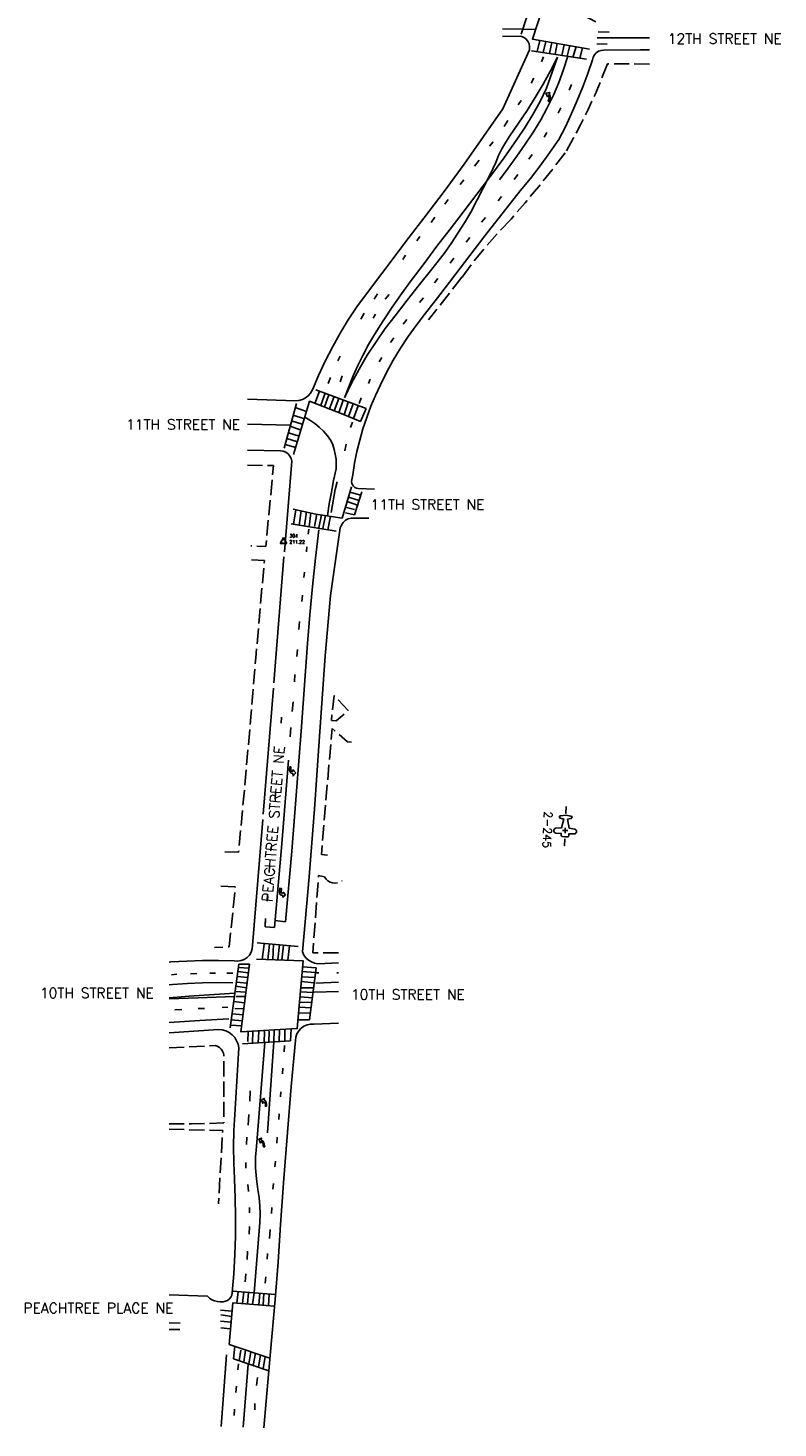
# Model space of a CAD drawing. Extents: x 2230282 to 2231022, y 1375291 to 1378386.
# Tile 1 of 2: x 2230282 to 2231022, y 1375291 to 1376672. Entities that reach past the tile are written whole.
import ezdxf
from ezdxf.enums import TextEntityAlignment as Align

# ---------------------------------------------------------------- set-up
doc = ezdxf.new("R2010")
doc.units = 0
doc.header["$LTSCALE"] = 100
doc.header["$MEASUREMENT"] = 0
doc.linetypes.add('D2', pattern=[0.2, 0.15, -0.05])
doc.linetypes.add('D6', pattern=[1.3, 1.25, -0.05])
doc.layers.get('0').update_dxf_attribs({"color": 1, "linetype": 'CONTINUOUS'})
for name, color, linetype in [('100', 2, 'CONTINUOUS'), ('105', 2, 'D6'), ('120', 2, 'D2'), ('154', 3, 'CONTINUOUS'), ('190', 2, 'CONTINUOUS'), ('950', 7, 'CONTINUOUS'), ('960', 7, 'CONTINUOUS')]:
    doc.layers.add(name, color=color, linetype=linetype)
doc.styles.get("Standard").update_dxf_attribs({"font": 'SIMPLEX.SHX'})

# ---------------------------------------------------------------- blocks, each defined once
blk = doc.blocks.new('HVC')
for p, q in [((0, 0.095), (-0.082, -0.047)), ((0.082, -0.047), (0, 0.095)), ((-0.082, -0.047), (0.082, -0.047))]:
    blk.add_line(p, q)
at = {"const_width": 0.005}
blk.add_lwpolyline([(-0.002, 0, 1), (0.002, 0, 1)], format="xyb", close=True, dxfattribs=at)
blk.add_circle((0, 0), 0.0473)
for tag, p in [('PT.#', (0.15, 0.1)), ('ELEV', (0.15, -0.05))]:
    blk.add_attdef(tag, p, '', height=0.08)
blk = doc.blocks.new('PC')
for points in [[(-0.237, 0), (-0.169, 0)], [(0.081, 0), (0.15, 0)]]:
    blk.add_lwpolyline(points, close=True)
blk.add_lwpolyline([(-0.018, -0.095), (-0.026, -0.037), (-0.112, -0.019), (-0.119, -0.05, -1), (-0.144, -0.05), (-0.15, 0), (-0.144, 0.05, -1), (-0.119, 0.05), (-0.112, 0.019), (-0.026, 0.037), (-0.018, 0.094, -0.867295), (0.031, 0.088), (0.031, 0.038), (0.05, 0.038, -0.414214), (0.062, 0.025), (0.062, 0), (0.062, -0.025, -0.414214), (0.05, -0.037), (0.031, -0.037), (0.031, -0.087, -0.867295)], format="xyb", close=True)
for points in [[(-0.025, 0), (0.025, 0)], [(0, 0.025), (0, -0.025)]]:
    blk.add_lwpolyline(points)
blk.add_attdef('PHOTO', text='', height=0.08).set_placement((0, -0.175), align=Align.MIDDLE)

msp = doc.modelspace()

# ---------------------------------------------------------------- linework, layer by layer
at = {"layer": '100', "flags": 128}
for points, elevation in [([(2230768, 1376664.1), (2230750.2, 1376664)], 1066.7), ([(2230776.7, 1376650.7), (2230776.9, 1376653.6), (2230776.4, 1376656.6), (2230775.1, 1376659.2), (2230773.2, 1376661.5), (2230770.8, 1376663.1), (2230768, 1376664.1)], 1070.7), ([(2230750.5, 1376592.5), (2230776.7, 1376650.7)], 1070.9), ([(2230850, 1376650.4), (2230847.3, 1376650.1), (2230844.8, 1376649.3), (2230842.6, 1376647.8), (2230840.8, 1376645.9), (2230839.5, 1376643.6), (2230838.8, 1376641)], 1071.4), ([(2230895.1, 1376650.8), (2230886.1, 1376650.8), (2230850, 1376650.4)], 1067.3), ([(2230838.8, 1376641), (2230834.3, 1376627.5), (2230829.3, 1376614.1), (2230823.9, 1376600.9), (2230818.2, 1376587.8), (2230812.1, 1376574.9), (2230805.6, 1376562.2)], 1070.9), ([(2230672.4, 1376484.5), (2230692.5, 1376511.1), (2230712.2, 1376538), (2230731.5, 1376565.1), (2230750.5, 1376592.5)], 1069.4), ([(2230805.6, 1376562.2), (2230796.6, 1376549.1), (2230787.3, 1376536.4), (2230777.6, 1376523.9), (2230767.6, 1376511.6)], 1070), ([(2230767.6, 1376511.6), (2230732.7, 1376467.3)], 1069.5), ([(2230606.5, 1376397.3), (2230622.8, 1376419.2), (2230639.3, 1376441), (2230655.8, 1376462.8), (2230672.4, 1376484.5)], 1067.2), ([(2230732.7, 1376467.3), (2230717.9, 1376447.8), (2230703.1, 1376428.4), (2230688.2, 1376409), (2230673.3, 1376389.6)], 1068.3), ([(2230562.6, 1376315.1), (2230568.7, 1376329.4), (2230575.3, 1376343.5), (2230582.4, 1376357.4), (2230590, 1376371), (2230598, 1376384.3), (2230606.5, 1376397.3)], 1065.4), ([(2230673.3, 1376389.6), (2230664.9, 1376378.8), (2230657, 1376367.7), (2230649.5, 1376356.2), (2230642.4, 1376344.5), (2230635.8, 1376332.5), (2230629.7, 1376320.3)], 1066.5), ([(2230545.9, 1376304.5), (2230549.4, 1376304.7), (2230552.8, 1376305.6), (2230555.9, 1376307.2), (2230558.6, 1376309.3), (2230560.9, 1376312), (2230562.6, 1376315.1)], 1064.5), ([(2230629.7, 1376320.3), (2230624.8, 1376309.7), (2230620.3, 1376299), (2230616.2, 1376288), (2230612.5, 1376276.9), (2230609.3, 1376265.7), (2230606.6, 1376254.4), (2230604.3, 1376242.9), (2230602.5, 1376231.4)], 1064.7), ([(2230498.5, 1376305.9), (2230545.9, 1376304.5)], 1065.2), ([(2230531.3, 1376255.2), (2230498.5, 1376255.7)], 1064.7), ([(2230542.2, 1376244.8), (2230541.6, 1376247.5), (2230540.4, 1376249.9), (2230538.7, 1376252), (2230536.5, 1376253.6), (2230533.9, 1376254.7), (2230531.3, 1376255.2)], 1064), ([(2230602.5, 1376231.4), (2230601.3, 1376224.8)], 1063.6), ([(2230601.3, 1376224.8), (2230601.6, 1376223.1), (2230602.2, 1376221.5), (2230603.2, 1376220.1), (2230604.6, 1376219), (2230606.1, 1376218.2), (2230607.8, 1376217.8)], 1063.4), ([(2230607.8, 1376217.8), (2230623.8, 1376217.1)], 1060.2), ([(2230590.1, 1376178.9), (2230580.4, 1376112.4), (2230575.3, 1376052.8), (2230569.4, 1375968.6)], 1060.6), ([(2230604.2, 1376188.7), (2230601, 1376188.7), (2230598, 1376188), (2230595.3, 1376186.5), (2230592.9, 1376184.4), (2230591.2, 1376181.8), (2230590.1, 1376178.9)], 1062.8), ([(2230618.2, 1376188.6), (2230604.2, 1376188.7)], 1059.9), ([(2230569.4, 1375968.6), (2230567, 1375935.1), (2230564.6, 1375901.6), (2230562, 1375868.1), (2230559.3, 1375834.6)], 1059.2), ([(2230559.3, 1375834.6), (2230552.9, 1375760.6)], 1060.8), ([(2230485.6, 1375751.9), (2230488.9, 1375751.6), (2230492.3, 1375752), (2230495.4, 1375753.2), (2230498.2, 1375755), (2230500.5, 1375757.4), (2230502.3, 1375760.3), (2230503.3, 1375763.5), (2230503.6, 1375766.8)], 1061), ([(2230552.9, 1375760.6), (2230554.3, 1375757.5), (2230556.3, 1375754.8), (2230558.8, 1375752.5), (2230561.7, 1375750.7), (2230564.8, 1375749.5), (2230568.1, 1375748.8)], 1061.3), ([(2230421.2, 1375750.6), (2230423.1, 1375750.7), (2230438.7, 1375751.6), (2230454.3, 1375752), (2230469.9, 1375752.1), (2230485.6, 1375751.9)], 1059), ([(2230568.1, 1375748.8), (2230588.2, 1375749.8)], 1057.8), ([(2230470.1, 1375684), (2230421.2, 1375680.7)], 1059.7), ([(2230490.1, 1375666), (2230489.3, 1375669.6), (2230487.9, 1375673), (2230486, 1375676.1), (2230483.5, 1375678.7), (2230480.5, 1375680.9), (2230477.3, 1375682.6), (2230473.7, 1375683.6), (2230470.1, 1375684)], 1062.8), ([(2230564.1, 1375689.3), (2230560.7, 1375689.3), (2230557.4, 1375688.6), (2230554.3, 1375687.2), (2230551.5, 1375685.2), (2230549.2, 1375682.7), (2230547.4, 1375679.8), (2230546.3, 1375676.6), (2230545.8, 1375673.3)], 1063.5), ([(2230588.2, 1375690.2), (2230564.1, 1375689.3)], 1062.3), ([(2230486.2, 1375600), (2230490.1, 1375666)], 1065.7), ([(2230545.8, 1375673.3), (2230541.8, 1375627.9), (2230538, 1375582.4), (2230534.5, 1375537), (2230531.3, 1375491.5)], 1067.6), ([(2230485.9, 1375536.7), (2230485.1, 1375552.5), (2230484.9, 1375568.4), (2230485.3, 1375584.2), (2230486.2, 1375600)], 1068.4), ([(2230483.6, 1375424.1), (2230485.1, 1375442.8), (2230486.1, 1375461.6), (2230486.8, 1375480.4), (2230486.9, 1375499.2), (2230486.6, 1375517.9), (2230485.9, 1375536.7)], 1071.3), ([(2230531.3, 1375491.5), (2230528.7, 1375454.5), (2230525.8, 1375417.6), (2230522.6, 1375380.6), (2230519.3, 1375343.7)], 1073.6), ([(2230421.2, 1375422.3), (2230459.1, 1375420.8)], 1071.7), ([(2230459.1, 1375420.8), (2230461.2, 1375418.9), (2230463.6, 1375417.4), (2230466.2, 1375416.3), (2230469, 1375415.5), (2230471.8, 1375415.3), (2230474.6, 1375415.4)], 1072.3), ([(2230474.6, 1375415.4), (2230476.8, 1375415.8), (2230478.9, 1375416.7), (2230480.7, 1375418.1), (2230482.2, 1375419.8), (2230483.1, 1375421.9), (2230483.6, 1375424.1)], 1072.9), ([(2230421.2, 1375394.7), (2230432.2, 1375394.4)], 1072.6), ([(2230431.9, 1375387.9), (2230421.2, 1375388.1)], 1072.7), ([(2230472.7, 1375292.4), (2230477.9, 1375363)], 1076.6), ([(2230519.3, 1375343.7), (2230514.8, 1375290.8)], 1082.4)]:
    msp.add_lwpolyline(points, dxfattribs=dict(at, elevation=elevation))
at = {"layer": '105', "elevation": 1062.4, "flags": 128}
msp.add_lwpolyline([(2230503.6, 1375766.8), (2230542.2, 1376244.8)], dxfattribs=at)
at = {"layer": '120', "flags": 128}
for points, elevation in [([(2230853.6, 1376637), (2230847.7, 1376621.8), (2230841.4, 1376606.8), (2230834.7, 1376592), (2230827.5, 1376577.5), (2230819.9, 1376563.1), (2230811.8, 1376549)], 1071.3), ([(2230895.1, 1376636.7), (2230853.6, 1376637)], 1068.7), ([(2230811.8, 1376549), (2230799, 1376532.3), (2230785.8, 1376515.9), (2230772.3, 1376499.7), (2230758.5, 1376483.8)], 1070.6), ([(2230758.5, 1376483.8), (2230745.6, 1376470.1), (2230733.2, 1376456), (2230721.4, 1376441.4), (2230710.1, 1376426.4)], 1069.1), ([(2230710.1, 1376426.4), (2230677.2, 1376384.2)], 1067.7), ([(2230498.5, 1376241), (2230524.3, 1376240.5), (2230516.6, 1376160.5), (2230502, 1376161.3)], 1064), ([(2230502.7, 1376147.5), (2230515.3, 1376146.7), (2230506.8, 1376050.8), (2230497.5, 1375941.7), (2230489.8, 1375859.1), (2230475.7, 1375859.5)], 1061.6), ([(2230601.2, 1375967.7), (2230597.4, 1375967.9), (2230582, 1375981.1), (2230571.5, 1375856.8), (2230578, 1375856)], 1058.9), ([(2230588.2, 1375759.6), (2230563, 1375759.6), (2230568.7, 1375835.9), (2230574.7, 1375834.7)], 1060.4), ([(2230574.7, 1375834.7), (2230576.1, 1375832.5), (2230577.9, 1375830.8), (2230580.1, 1375829.4), (2230582.5, 1375828.6), (2230585, 1375828.4), (2230587.5, 1375828.7), (2230589.9, 1375829.5), (2230592, 1375830.8)], 1059.3), ([(2230472.3, 1375825.6), (2230486.6, 1375824.7), (2230480.6, 1375765.5), (2230466.1, 1375764.9)], 1060.4), ([(2230421.2, 1375666), (2230467.2, 1375668.1)], 1061.4), ([(2230467.2, 1375668.1), (2230469.2, 1375667.3), (2230471.1, 1375666.1), (2230472.7, 1375664.6), (2230474, 1375662.7), (2230474.9, 1375660.7), (2230475.4, 1375658.6)], 1063.2), ([(2230421.2, 1375590.9), (2230443.5, 1375590.8), (2230475.3, 1375591.8), (2230475.4, 1375658.6)], 1066.6), ([(2230421.2, 1375585.6), (2230474.2, 1375584.4), (2230471, 1375529.7), (2230470, 1375512)], 1069.2)]:
    msp.add_lwpolyline(points, dxfattribs=dict(at, elevation=elevation))
at = {"layer": '120', "elevation": 1059, "flags": 128}
msp.add_lwpolyline([(2230581.3, 1375988.9), (2230586.2, 1375988.5), (2230597.9, 1375998.7), (2230584.1, 1376013.7)], close=True, dxfattribs=at)
at = {"layer": '154', "flags": 128}
for points, elevation in [([(2230835.8, 1376651.5), (2230779.6, 1376661.3), (2230793.1, 1376703.2), (2230794.6, 1376703.8), (2230842.1, 1376678.5)], 1071.5), ([(2230778.9, 1376698.4), (2230768.5, 1376666.1)], 1070.5), ([(2230770.1, 1376671.2), (2230750.2, 1376671.3)], 1068.3), ([(2230770.1, 1376671), (2230782.7, 1376670.8)], 1071.1), ([(2230784.2, 1376649.1), (2230786.8, 1376660)], 1071.7), ([(2230792.7, 1376659), (2230790.2, 1376648.2)], 1071.7), ([(2230843.5, 1376662.6), (2230893.2, 1376662.7), (2230895.1, 1376662.6)], 1067.6), ([(2230844.5, 1376668.5), (2230855.2, 1376668.2)], 1071.5), ([(2230778.7, 1376649.9), (2230832.9, 1376641.5)], 1071.6), ([(2230796.4, 1376647.2), (2230798.7, 1376658)], 1071.7), ([(2230804.1, 1376657), (2230801.9, 1376646.3)], 1071.7), ([(2230808.6, 1376645.3), (2230810.9, 1376655.8)], 1071.7), ([(2230816.4, 1376654.9), (2230813.9, 1376644.5)], 1071.7), ([(2230819.6, 1376643.6), (2230822.7, 1376653.8)], 1071.6), ([(2230828.9, 1376652.7), (2230826.3, 1376642.5)], 1071.6), ([(2230843, 1376656.8), (2230853.4, 1376656.4)], 1071.3), ([(2230757.4, 1376565.9), (2230766, 1376578.3), (2230774.4, 1376591), (2230782.4, 1376603.8), (2230790.1, 1376616.9), (2230797.5, 1376630.1), (2230804.5, 1376643.5)], 1071.6), ([(2230814.5, 1376644.4), (2230810.4, 1376631.3), (2230805.6, 1376618.5), (2230800.3, 1376605.9), (2230794.3, 1376593.6), (2230787.8, 1376581.5), (2230780.8, 1376569.8)], 1071.2), ([(2230788.7, 1376639), (2230790.5, 1376643.7)], 1071.4), ([(2230804.5, 1376643.5), (2230793.5, 1376612.9)], 1072), ([(2230778.4, 1376617.8), (2230781, 1376622.9)], 1070.7), ([(2230793.5, 1376612.9), (2230787.1, 1376599.7), (2230780.1, 1376586.8), (2230772.5, 1376574.3), (2230764.3, 1376562.1)], 1071.6), ([(2230815.8, 1376611.1), (2230818.1, 1376616.4)], 1071.4), ([(2230765.6, 1376596.4), (2230768.4, 1376600.9)], 1070.3), ([(2230804.9, 1376588.1), (2230807.5, 1376593.4)], 1071), ([(2230751.6, 1376575.2), (2230755.3, 1376581)], 1070), ([(2230764.3, 1376562.1), (2230751.3, 1376544), (2230738.2, 1376526), (2230724.9, 1376508.2), (2230711.4, 1376490.4)], 1070.4), ([(2230743.4, 1376539.5), (2230746.3, 1376546.4), (2230749.6, 1376553.1), (2230753.3, 1376559.6), (2230757.4, 1376565.9)], 1070.9), ([(2230780.8, 1376569.8), (2230772.6, 1376557.8), (2230764.2, 1376545.9), (2230755.7, 1376534.1), (2230747.1, 1376522.3)], 1070.5), ([(2230791.2, 1376564.4), (2230793.8, 1376569.1)], 1070.5), ([(2230737.4, 1376555.8), (2230740.9, 1376560.1)], 1069.7), ([(2230718.8, 1376490.5), (2230725.2, 1376502.6), (2230731.5, 1376514.8), (2230737.5, 1376527.1), (2230743.4, 1376539.5)], 1070.2), ([(2230722.6, 1376536.1), (2230727.1, 1376541.8)], 1069.4), ([(2230776, 1376542.9), (2230779.4, 1376547.4)], 1070.1), ([(2230708.3, 1376517.8), (2230712, 1376522.6)], 1069), ([(2230761.6, 1376522.9), (2230765.1, 1376527.7)], 1069.7), ([(2230693.3, 1376498.3), (2230696.6, 1376502.9)], 1068.9), ([(2230745.8, 1376501.7), (2230749, 1376506)], 1069.9), ([(2230711.4, 1376490.4), (2230698.4, 1376473.7), (2230685.5, 1376456.9), (2230672.7, 1376440), (2230660, 1376423.1)], 1068.9), ([(2230679.6, 1376480.2), (2230683.5, 1376485.5)], 1068.5), ([(2230692.6, 1376449.6), (2230699.5, 1376459.6), (2230706.1, 1376469.8), (2230712.6, 1376480.1), (2230718.8, 1376490.5)], 1069.2), ([(2230729.3, 1376480.6), (2230733.4, 1376485.4)], 1069.3), ([(2230665.5, 1376462.4), (2230668.6, 1376466.7)], 1068.1), ([(2230714.3, 1376460.8), (2230717.8, 1376465.5)], 1068.9), ([(2230644.1, 1376388.4), (2230656.1, 1376403.8), (2230668.3, 1376419.1), (2230680.4, 1376434.4), (2230692.6, 1376449.6)], 1068.1), ([(2230651.9, 1376444), (2230654.4, 1376448.1)], 1068), ([(2230698.4, 1376440.3), (2230702.1, 1376445.3)], 1068.3), ([(2230682.9, 1376420.7), (2230686.4, 1376425.1)], 1067.9), ([(2230660, 1376423.1), (2230650.6, 1376410), (2230641.4, 1376396.8), (2230632.5, 1376383.4), (2230623.8, 1376369.9)], 1067.8), ([(2230623.4, 1376404.6), (2230626.7, 1376409.8)], 1067.2), ([(2230638.2, 1376409.3), (2230634.5, 1376404.6)], 1067.7), ([(2230668.2, 1376401.4), (2230672.1, 1376406.1)], 1067.4), ([(2230594.3, 1376307.5), (2230601.3, 1376321.7), (2230608.8, 1376335.7), (2230616.8, 1376349.4), (2230625.4, 1376362.7), (2230634.5, 1376375.7), (2230644.1, 1376388.4)], 1066.6), ([(2230610.4, 1376384.9), (2230613.7, 1376391)], 1066.8), ([(2230625, 1376389.9), (2230622.4, 1376385.9)], 1067.2), ([(2230652.2, 1376380.1), (2230655.6, 1376384.5)], 1067.2), ([(2230623.8, 1376369.9), (2230618.1, 1376359.9), (2230612.6, 1376349.7), (2230607.5, 1376339.4), (2230602.8, 1376328.9), (2230598.4, 1376318.3), (2230594.3, 1376307.5)], 1066.5), ([(2230639.6, 1376361.9), (2230643.1, 1376366.7)], 1066.8), ([(2230587.7, 1376343.9), (2230590, 1376348.6)], 1065.6), ([(2230628.5, 1376342.7), (2230631.1, 1376347.2)], 1066), ([(2230578.2, 1376321.5), (2230580.4, 1376327.4)], 1065.5), ([(2230590, 1376323.1), (2230592, 1376329.2)], 1066.6), ([(2230565, 1376301.9), (2230569.7, 1376313.8)], 1064.4), ([(2230615.5, 1376296.7), (2230565.9, 1376315.3)], 1064.9), ([(2230617.9, 1376321.6), (2230619.7, 1376325.8)], 1065.9), ([(2230534.7, 1376257.6), (2230546.9, 1376301.9)], 1064.2), ([(2230544.1, 1376251.4), (2230559.9, 1376303.9), (2230594.2, 1376290.5), (2230609.9, 1376284)], 1064), ([(2230575.1, 1376311.8), (2230570.8, 1376300.1)], 1065.1), ([(2230574.6, 1376298.5), (2230578.8, 1376310.4)], 1065.1), ([(2230584, 1376308.5), (2230579, 1376295.8)], 1065.2), ([(2230584.2, 1376294.4), (2230588.8, 1376306.7)], 1064.7), ([(2230592.9, 1376305.1), (2230588.6, 1376292.7)], 1064.7), ([(2230594.1, 1376290.6), (2230598, 1376303.2)], 1064.8), ([(2230602.8, 1376301.4), (2230598.2, 1376288.9)], 1064.7), ([(2230603.2, 1376286.8), (2230607.9, 1376299.5)], 1064.6), ([(2230608.9, 1376301.6), (2230610.8, 1376307.3)], 1065.6), ([(2230554.8, 1376286.7), (2230543.7, 1376290.3)], 1063.9), ([(2230545.7, 1376297.7), (2230556.9, 1376293.9)], 1064), ([(2230555.2, 1376288.2), (2230560.2, 1376285.3), (2230564.9, 1376282), (2230569.4, 1376278.3), (2230573.5, 1376274.3), (2230577.4, 1376269.9), (2230580.9, 1376265.3)], 1064.2), ([(2230609.9, 1376284), (2230615.5, 1376296.7)], 1064.5), ([(2230541, 1376280.3), (2230498.5, 1376281.3)], 1065.4), ([(2230538.9, 1376272.9), (2230549.6, 1376269.6)], 1063.7), ([(2230550.7, 1376275.9), (2230540.7, 1376279.3)], 1064.3), ([(2230542.1, 1376284.5), (2230552.4, 1376281.4)], 1064.4), ([(2230600.2, 1376277.9), (2230602.1, 1376283.2)], 1064.7), ([(2230535.7, 1376261.2), (2230546.2, 1376258.2)], 1063.6), ([(2230547.9, 1376264), (2230537.3, 1376267.1)], 1063.7), ([(2230580.9, 1376265.3), (2230582.7, 1376260.9), (2230584.2, 1376256.3), (2230585.2, 1376251.6), (2230585.9, 1376246.8), (2230586.1, 1376242), (2230586, 1376237.2)], 1064.6), ([(2230594.5, 1376255.2), (2230595.9, 1376261.6)], 1064.1), ([(2230586, 1376237.2), (2230583.5, 1376225.7), (2230581.3, 1376214.2), (2230579.3, 1376202.6), (2230577.5, 1376190.9)], 1063.6), ([(2230601.2, 1376219.4), (2230591.9, 1376188.7), (2230565.9, 1376192.7), (2230543.5, 1376197.6)], 1062.9), ([(2230586.9, 1376224.6), (2230585.2, 1376217), (2230583.7, 1376209.4), (2230582.3, 1376201.8), (2230581, 1376194.1)], 1063.4), ([(2230607.2, 1376201.4), (2230596.8, 1376205)], 1062.9), ([(2230598.1, 1376209.4), (2230608.6, 1376206.1)], 1063), ([(2230610.3, 1376211.2), (2230599.6, 1376214.3)], 1063), ([(2230611.3, 1376214.6), (2230604.1, 1376191.8)], 1063.1), ([(2230546.4, 1376196.9), (2230544.1, 1376182.6)], 1062.6), ([(2230549.6, 1376181.8), (2230551.4, 1376195.8)], 1062.6), ([(2230556.8, 1376194.7), (2230554.8, 1376180.9)], 1062.7), ([(2230559.3, 1376180.2), (2230561, 1376193.8)], 1062.7), ([(2230567.1, 1376192.5), (2230564.6, 1376180.4)], 1063.4), ([(2230569, 1376179.2), (2230571.6, 1376191.8)], 1063.2), ([(2230575.7, 1376191.2), (2230573, 1376178.5)], 1063.1), ([(2230577.8, 1376177.1), (2230580.5, 1376190.5)], 1062.3), ([(2230595.1, 1376199.4), (2230604.1, 1376197.3)], 1062.8), ([(2230595.2, 1376193.8), (2230604.1, 1376191.8)], 1062.8), ([(2230541.8, 1376183), (2230586.2, 1376175.7)], 1062), ([(2230557.7, 1376065), (2230560, 1376093.1), (2230562.7, 1376121.2), (2230565.7, 1376149.2), (2230569, 1376177.2)], 1061.4), ([(2230559.1, 1376177.6), (2230558.3, 1376172.8)], 1062.9), ([(2230557.2, 1376160.2), (2230556.7, 1376155.4)], 1062.1), ([(2230554.8, 1376135.4), (2230554.1, 1376129.9)], 1062), ([(2230552.7, 1376112.6), (2230552.1, 1376106.2)], 1061.7), ([(2230550, 1376086.5), (2230549.1, 1376078.7)], 1061.1), ([(2230526, 1375791.7), (2230536, 1375790.4), (2230542.2, 1375860.1), (2230551.4, 1375978.3), (2230557.7, 1376065)], 1059.9), ([(2230547.9, 1376059.1), (2230547.2, 1376052)], 1060.2), ([(2230545.4, 1376034.2), (2230544.9, 1376027.1)], 1059.6), ([(2230543.5, 1376007.4), (2230542.7, 1375997.8)], 1059.4), ([(2230532.1, 1375992.3), (2230531.7, 1375986.3)], 1058.7), ([(2230541.5, 1375982.1), (2230540.6, 1375972.8)], 1059.1), ([(2230539, 1375949.7), (2230535.8, 1375908.5), (2230532.5, 1375867.3), (2230529, 1375826), (2230525.4, 1375784.8)], 1060), ([(2230526, 1375911.3), (2230526.3, 1375917.9)], 1058.7), ([(2230526.3, 1375917.9), (2230526, 1375911.3)], 1058.7), ([(2230521.6, 1375860.3), (2230521.9, 1375864.7)], 1059.7), ([(2230520, 1375838.9), (2230520.4, 1375844.8)], 1060), ([(2230518, 1375810.5), (2230518.2, 1375817.5)], 1060.3), ([(2230518.2, 1375817.5), (2230518, 1375810.5)], 1060.3), ([(2230516, 1375785.3), (2230516.3, 1375793.4)], 1061), ([(2230516.3, 1375793.4), (2230516.1, 1375787.2)], 1061), ([(2230525.4, 1375784.8), (2230516, 1375785.3)], 1061.3), ([(2230508.1, 1375769.4), (2230548.7, 1375765.9)], 1061.1), ([(2230513.1, 1375753.1), (2230514.9, 1375768.1)], 1061.8), ([(2230520.3, 1375768.3), (2230518.8, 1375752.9)], 1061.8), ([(2230523.5, 1375752.8), (2230524.4, 1375768.7)], 1061.8), ([(2230530.1, 1375767.8), (2230528.4, 1375752.7)], 1061.9), ([(2230532.6, 1375752.5), (2230534, 1375767.2)], 1061.3), ([(2230539.9, 1375766.6), (2230538.5, 1375752.4)], 1061.4), ([(2230490.2, 1375748.5), (2230481.6, 1375685.7)], 1061.5), ([(2230490.2, 1375748.5), (2230500.7, 1375748.6)], 1061.1), ([(2230507.5, 1375753.3), (2230553.5, 1375751.9), (2230547.7, 1375685), (2230492.2, 1375681.7), (2230500.7, 1375748.6)], 1062.3), ([(2230423.8, 1375738.1), (2230429, 1375738.5)], 1058.5), ([(2230442.4, 1375739), (2230448.7, 1375739.3)], 1059.1), ([(2230461.5, 1375739.5), (2230467.1, 1375739.5)], 1060.1), ([(2230478.2, 1375739.7), (2230484.3, 1375739.6)], 1060.8), ([(2230499, 1375735.2), (2230488.5, 1375736.3)], 1061.4), ([(2230489.2, 1375741.1), (2230499.6, 1375739.9)], 1061.3), ([(2230500.1, 1375744.4), (2230489.7, 1375745.2)], 1061.2), ([(2230565.2, 1375735.3), (2230552.1, 1375736)], 1061.9), ([(2230552.6, 1375741.2), (2230565.8, 1375740.2)], 1061.8), ([(2230566.5, 1375745), (2230553, 1375745.8)], 1061.6), ([(2230559.7, 1375693.4), (2230566.5, 1375745)], 1062.5), ([(2230566.5, 1375740), (2230569, 1375740)], 1061.4), ([(2230586.7, 1375739.9), (2230588.2, 1375740)], 1060.6), ([(2230421.2, 1375728), (2230424.6, 1375728.3), (2230439.5, 1375729.3), (2230454.3, 1375730), (2230469.2, 1375730.3), (2230484.1, 1375730.2)], 1059.7), ([(2230485.9, 1375719.9), (2230441.2, 1375716.9), (2230421.2, 1375715.4)], 1059.8), ([(2230486.5, 1375721.6), (2230497.1, 1375720.7)], 1061.7), ([(2230487.2, 1375726.7), (2230497.7, 1375725)], 1061.6), ([(2230498.3, 1375729.6), (2230487.7, 1375730.7)], 1061.5), ([(2230550.8, 1375721.1), (2230563.3, 1375720.5)], 1062.4), ([(2230563.9, 1375725), (2230551.2, 1375725.3)], 1062.3), ([(2230551.7, 1375731.4), (2230564.5, 1375730.2)], 1062.1), ([(2230588.2, 1375721.6), (2230564.5, 1375720.7)], 1060.8), ([(2230565.9, 1375729.9), (2230588.2, 1375730.6)], 1060.8), ([(2230421.2, 1375714.2), (2230450.1, 1375715.4), (2230485.4, 1375716.5)], 1059.8), ([(2230479.2, 1375706.1), (2230473.7, 1375705.8)], 1061.7), ([(2230485.1, 1375711.6), (2230495.8, 1375710.3)], 1061.9), ([(2230496.6, 1375716.6), (2230487.4, 1375716.6)], 1062.3), ([(2230561.3, 1375705.5), (2230549.5, 1375706)], 1062.9), ([(2230550, 1375711.1), (2230562, 1375710.6)], 1062.7), ([(2230562.6, 1375715.4), (2230550.4, 1375716.1)], 1062.6), ([(2230421.2, 1375691), (2230451.6, 1375692.8), (2230480.3, 1375694.5)], 1060.2), ([(2230433.8, 1375703.8), (2230426.9, 1375703.4)], 1059.5), ([(2230456.2, 1375704.9), (2230449.8, 1375704.9)], 1060.7), ([(2230493.6, 1375692.7), (2230482.6, 1375693.4)], 1062.3), ([(2230483.5, 1375699.6), (2230494.3, 1375698.5)], 1062.2), ([(2230495.1, 1375704.4), (2230486, 1375704.9)], 1062.4), ([(2230559.7, 1375693.4), (2230548.4, 1375693.7)], 1063.2), ([(2230549.1, 1375700.6), (2230560.6, 1375700.2)], 1063), ([(2230481.9, 1375688.3), (2230493, 1375687.5)], 1062.4), ([(2230499.3, 1375682.1), (2230498.8, 1375672.1)], 1063.2), ([(2230503.6, 1375670.6), (2230503.8, 1375682.4)], 1063.5), ([(2230509.7, 1375681.9), (2230509, 1375670.9)], 1064.3), ([(2230515.1, 1375671.3), (2230515.4, 1375682.4)], 1064.3), ([(2230520.1, 1375682.4), (2230519.7, 1375671.5)], 1064.3), ([(2230524.7, 1375671.8), (2230524.9, 1375683)], 1064.3), ([(2230530.2, 1375683.2), (2230530, 1375672.1)], 1064.4), ([(2230535.6, 1375672.4), (2230535.5, 1375683.9)], 1064.4), ([(2230541.7, 1375684.7), (2230540.9, 1375672.7)], 1063.8), ([(2230493.8, 1375670), (2230540.9, 1375672.7)], 1064.2), ([(2230507.4, 1375568.7), (2230515.6, 1375671.3)], 1066.4), ([(2230524.7, 1375671.8), (2230518.2, 1375582.1)], 1066), ([(2230535, 1375668.1), (2230534.9, 1375662.1)], 1065), ([(2230533.5, 1375645.8), (2230533.1, 1375640.4)], 1065.2), ([(2230501.3, 1375623.6), (2230500.9, 1375613.2)], 1066.2), ([(2230531.6, 1375622.4), (2230531.2, 1375617.7)], 1066.1), ([(2230499.8, 1375600.1), (2230499.3, 1375589.7)], 1067.3), ([(2230530, 1375600.7), (2230529.4, 1375595.1)], 1067), ([(2230498.1, 1375577.8), (2230497.7, 1375570.5)], 1068.4), ([(2230508.9, 1375526.1), (2230507.4, 1375536.7), (2230506.6, 1375547.4), (2230506.6, 1375558.1), (2230507.4, 1375568.7)], 1069.1), ([(2230528, 1375577.8), (2230527.6, 1375571.9)], 1067.6), ([(2230526.1, 1375554), (2230525.7, 1375548.6)], 1068.4), ([(2230497.1, 1375552.9), (2230497.1, 1375547.2)], 1069), ([(2230498.8, 1375531.1), (2230499.5, 1375524.2)], 1069.5), ([(2230510.7, 1375493.7), (2230511, 1375501.9), (2230510.7, 1375510), (2230510.1, 1375518.1), (2230508.9, 1375526.1)], 1070.4), ([(2230524.1, 1375532.2), (2230523.7, 1375526.5)], 1068.9), ([(2230500.7, 1375503.1), (2230500.6, 1375508.3)], 1070.3), ([(2230522.7, 1375508.5), (2230522.2, 1375502.4)], 1069.9), ([(2230500.7, 1375489.5), (2230500.4, 1375482.2)], 1070.9), ([(2230505.3, 1375424.2), (2230510.7, 1375493.7)], 1072.2), ([(2230520.9, 1375486.8), (2230520.2, 1375477.8)], 1070.8), ([(2230498.7, 1375465.4), (2230498.3, 1375457.2)], 1071.8), ([(2230518.4, 1375462.9), (2230517.9, 1375457.3)], 1072), ([(2230496.9, 1375442.8), (2230496.2, 1375435)], 1072.6), ([(2230516.7, 1375439.8), (2230516.2, 1375433.7)], 1072.9), ([(2230483.7, 1375425.9), (2230526.1, 1375422.5)], 1073.3), ([(2230488, 1375414), (2230489.3, 1375425.4)], 1073.2), ([(2230495, 1375425), (2230493.7, 1375413.6)], 1073.3), ([(2230498.7, 1375413.2), (2230499.6, 1375424.6)], 1073.4), ([(2230505.1, 1375424.2), (2230503.5, 1375412.8)], 1073.4), ([(2230509.7, 1375412.3), (2230510.8, 1375423.7)], 1073.5), ([(2230514.8, 1375423.4), (2230514.1, 1375412)], 1073.6), ([(2230519.4, 1375411.6), (2230520.1, 1375423)], 1073.7), ([(2230471.9, 1375407.1), (2230483.5, 1375406.1)], 1073.2), ([(2230483.1, 1375400.7), (2230472.3, 1375402.3)], 1073.6), ([(2230525.2, 1375411.1), (2230484.3, 1375414.3), (2230480.6, 1375373.3), (2230520.7, 1375359.8)], 1074.3), ([(2230472, 1375396.3), (2230482.6, 1375395.3)], 1073.7), ([(2230482, 1375388.6), (2230472.3, 1375389.5)], 1074.1), ([(2230484.7, 1375359.1), (2230486.2, 1375371.4)], 1075.1), ([(2230492, 1375367.7), (2230490.4, 1375357.2)], 1075.4), ([(2230494.9, 1375355.7), (2230496.8, 1375367.8)], 1075.2), ([(2230502, 1375366.1), (2230499.9, 1375354)], 1075.3), ([(2230504.1, 1375352.5), (2230506.4, 1375364.6)], 1075.4), ([(2230511.3, 1375362.9), (2230509.4, 1375350.7)], 1075.4), ([(2230514.2, 1375349.2), (2230516.2, 1375361.3)], 1075.5), ([(2230519.6, 1375347.3), (2230484.7, 1375359.1)], 1075.7), ([(2230489.6, 1375354.2), (2230489.2, 1375348.3)], 1076.6), ([(2230499.3, 1375353.9), (2230494.2, 1375291.6)], 1078.3), ([(2230507.4, 1375332.7), (2230508.4, 1375340.7)], 1077), ([(2230487.8, 1375332), (2230487.1, 1375325.7)], 1077.2), ([(2230485.7, 1375309.5), (2230485.4, 1375303.1)], 1077.9), ([(2230505.7, 1375308.7), (2230505.9, 1375315.1)], 1077.7)]:
    msp.add_lwpolyline(points, dxfattribs=dict(at, elevation=elevation))
for points, elevation in [([(2230792.7, 1376608), (2230794.4, 1376604.5), (2230795.2, 1376605.7), (2230796, 1376605), (2230796.2, 1376603.9), (2230795.9, 1376602.1), (2230795.3, 1376600.2), (2230796.4, 1376599.4), (2230797.3, 1376601.4), (2230797.6, 1376603.2), (2230797.2, 1376605), (2230796.7, 1376606.1), (2230796, 1376607), (2230796.7, 1376608.8)], 1071.7), ([(2230546.4, 1375937.4), (2230543.5, 1375934.2), (2230543.4, 1375936.6), (2230541.7, 1375937.1), (2230540.6, 1375938.2), (2230540.1, 1375940.2), (2230540.3, 1375943.1), (2230541.4, 1375943.1), (2230541.5, 1375939.6), (2230542.3, 1375938.8), (2230543.3, 1375938.6), (2230543.6, 1375940.3)], 1058.3), ([(2230536.1, 1375816.9), (2230533.6, 1375814.5), (2230533.6, 1375816.1), (2230531.9, 1375816.7), (2230530.5, 1375817.7), (2230530.3, 1375819.4), (2230530.6, 1375823.5), (2230532, 1375823.3), (2230531.7, 1375819.6), (2230532.2, 1375818.7), (2230532.8, 1375818.4), (2230533.6, 1375818.3), (2230533.9, 1375819.5)], 1060.7), ([(2230512.3, 1375614.7), (2230513.9, 1375611.1), (2230514.2, 1375612.7), (2230515.4, 1375612.2), (2230516.2, 1375610.9), (2230516.3, 1375609.8), (2230516.2, 1375608.4), (2230517.2, 1375608.3), (2230517.4, 1375610.6), (2230516.8, 1375613.3), (2230516.1, 1375614), (2230515.1, 1375614.3), (2230515.1, 1375616)], 1066.5), ([(2230509.7, 1375576), (2230511.6, 1375572), (2230512.1, 1375573.6), (2230513.3, 1375572.7), (2230514, 1375571.1), (2230514.2, 1375569.7), (2230514.3, 1375568.3), (2230515.7, 1375568.3), (2230515.2, 1375571), (2230514.5, 1375572.8), (2230513.6, 1375574), (2230512.8, 1375574.5), (2230512.1, 1375575), (2230512.4, 1375576.8)], 1068.1)]:
    msp.add_lwpolyline(points, close=True, dxfattribs=dict(at, elevation=elevation))

# ---------------------------------------------------------------- block references
at = {"layer": '950', "xscale": 100, "yscale": 100, "zscale": 100, "rotation": 267.6339693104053}
msp.add_blockref('PC', (2230811.9, 1375880.4, 4766.1), dxfattribs=at).add_auto_attribs({'PHOTO': '2-245'})
at = {"layer": '960', "xscale": 40, "yscale": 40, "zscale": 40}
msp.add_blockref('HVC', (2230534, 1376165.6, 211.2), dxfattribs=at).add_auto_attribs({'PT.#': '304', 'ELEV': '211.22'})

# ---------------------------------------------------------------- texts
at = {"layer": '190'}
for s, p in [('12TH STREET NE', (2230969.3, 1376661.8)), ('11TH STREET NE', (2230435.1, 1376281.1)), ('11TH STREET NE', (2230676.1, 1376202.1)), ('10TH STREET NE', (2230350.1, 1375720.1)), ('10TH STREET NE', (2230656.8, 1375718.6)), ('PEACHTREE PLACE NE', (2230351.6, 1375409.2))]:
    msp.add_text(s, height=10, dxfattribs=at).set_placement(p, align=Align.MIDDLE)
msp.add_text('PEACHTREE STREET NE', height=10, rotation=85.3869, dxfattribs=at).set_placement((2230524.2, 1375887), align=Align.MIDDLE)

doc.saveas('drawing.dxf')
